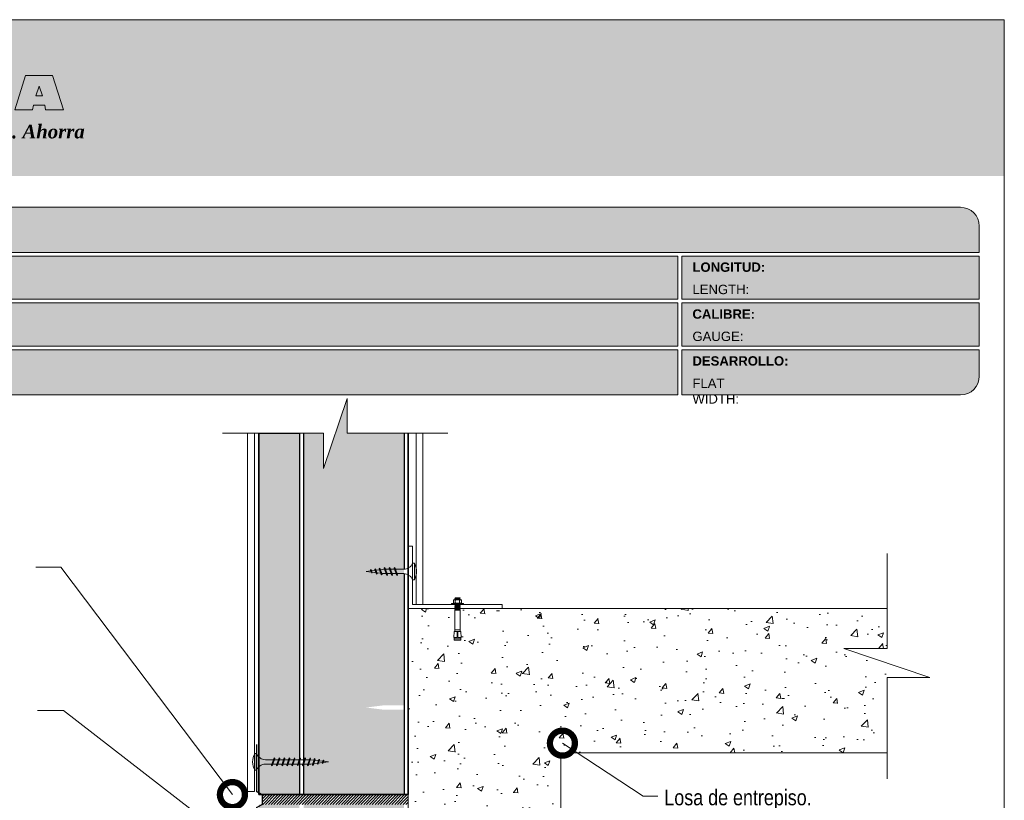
# Model space of a CAD drawing. Header units: millimetres. Extents: x 795.2 to 825.2, y 80.9 to 116.7.
# Tile 3 of 3: x 805.1 to 820.8, y 100.3 to 112.8. Entities that reach past the tile are written whole.
import ezdxf

# ---------------------------------------------------------------- set-up
doc = ezdxf.new("R2010")
doc.units = ezdxf.units.MM
doc.header["$LTSCALE"] = 0.025
doc.linetypes.add('DASHED2', pattern=[9.524999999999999, 6.35, -3.175])
doc.layers.get('0').update_dxf_attribs({"lineweight": 5})
for name, color, linetype, lineweight in [('00-ACERO', 4, 'Continuous', 15), ('ESTRUCTURA', 251, 'Continuous', 9), ('hatch', 252, 'Continuous', 0), ('LAMINA ACCESORIOS', 1, 'Continuous', 20), ('LAMINA PANEL', 151, 'Continuous', 25), ('PIJAS', 3, 'Continuous', 0), ('Recubrimientos', 254, 'Continuous', 15), ('STEELFOAM', 170, 'Continuous', 35), ('TEXTO', 7, 'DASHED2', 0), ('TEXTO CUADRO DATOS', 251, 'Continuous', 0)]:
    doc.layers.add(name, color=color, linetype=linetype, lineweight=lineweight)
doc.styles.add('Erika', font='techl___.ttf', dxfattribs={"height": 0.25})
doc.styles.get("Standard").update_dxf_attribs({"font": 'romand.shx'})
doc.dimstyles.new('Erika', dxfattribs={"dimtxt": 0.25, "dimasz": 0.8, "dimexe": 0.5, "dimexo": 0.5, "dimgap": 0, "dimtad": 0, "dimlfac": 0.1, "dimzin": 1, "dimdsep": 46, "dimtxsty": 'Erika', "dimblk": 'DOTSMALL', "dimcen": 2.5, "dimse1": 1, "dimse2": 1, "dimclrd": 252, "dimclre": 252, "dimclrt": 256, "dimadec": 0, "dimazin": 0, "dimtfac": 1, "dimtmove": 0, "dimatfit": 3, "dimldrblk": 'DOTSMALL', "dimfxl": 0, "dimlwd": 0, "dimlwe": 0, "dimarcsym": 0})
pattern_1 = [(0, (278.2100050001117, -158.0047262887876), (0.161925, 0.09348744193), [0.10795, -0.2159]), (120, (278.2100050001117, -158.0047262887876), (-0.1619249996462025, 0.09348744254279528), [0.1079499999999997, -0.2158999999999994]), (59.99999999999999, (278.2100050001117, -158.0047262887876), (3.537975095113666e-10, 0.1869748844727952), [-0.2159, 0.10795])]

# ---------------------------------------------------------------- blocks, each defined once
blk = doc.blocks.new('Phillips 8 x 34')
at = {"layer": 'PIJAS'}
for p, q in [((-0.03111873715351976, -0.1322546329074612), (-0.03111873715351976, 0.1322546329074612)), ((-0.03111873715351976, 0.1322546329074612), (0, 0.1322546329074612)), ((0, -0.1322546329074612), (0, 0.1322546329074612)), ((0.1400343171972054, 0.0350085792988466), (0.2681992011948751, 0.0350085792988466)), ((0.2391474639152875, -0.05243507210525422), (0.2744091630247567, 0.05243504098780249)), ((0.248949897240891, -0.062237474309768), (0.2800685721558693, 0.06223744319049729)), ((0.2546092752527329, -0.05243507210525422), (0.2898709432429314, 0.05243504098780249)), ((0.2800686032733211, 0.06223744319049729), (0.2744091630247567, 0.05243500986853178)), ((0.2800685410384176, 0.06223744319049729), (0.2898709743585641, 0.05243500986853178)), ((0.2841510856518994, 0.0350085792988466), (0.3495186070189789, 0.0350085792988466)), ((0.3204122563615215, -0.05243510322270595), (0.3556739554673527, 0.05243504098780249)), ((0.330214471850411, -0.06223744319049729), (0.361333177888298, 0.062237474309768)), ((0.3358738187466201, -0.05243500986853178), (0.3711354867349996, 0.05243513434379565)), ((0.3613333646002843, 0.06223744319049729), (0.355673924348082, 0.05243500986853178)), ((0.3613333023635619, 0.06223744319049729), (0.3711357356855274, 0.05243500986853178)), ((0.3651121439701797, 0.0350085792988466), (0.4304289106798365, 0.0350085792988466)), ((0.4013204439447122, -0.05243500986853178), (0.4365821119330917, 0.05243510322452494)), ((0.4111226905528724, -0.06223738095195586), (0.4422413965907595, 0.06223756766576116)), ((0.4167824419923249, -0.05243507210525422), (0.4520441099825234, 0.05243504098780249)), ((0.4422418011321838, 0.06223744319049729), (0.4365823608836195, 0.05243500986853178)), ((0.4422417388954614, 0.06223744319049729), (0.4520441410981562, 0.05243500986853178)), ((0.4461845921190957, 0.03500851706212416), (0.4590088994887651, 0.03500851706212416)), ((0.5101103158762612, 0.02862083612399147), (0.4590088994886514, 0.03500851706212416)), ((0.4853157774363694, -0.04584511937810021), (0.5146938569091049, 0.04152683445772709)), ((0.4951180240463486, -0.05564752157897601), (0.520353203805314, 0.05132942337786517)), ((0.5007773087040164, -0.04584505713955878), (0.5301554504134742, 0.04152711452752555)), ((0.5125021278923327, 0.03500851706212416), (0.5189761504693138, 0.03500851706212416)), ((0.520353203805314, 0.05132957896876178), (0.5146937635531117, 0.04152717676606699)), ((0.5203534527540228, 0.05132933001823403), (0.5301558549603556, 0.04152689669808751)), ((0.580303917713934, 0.0198466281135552), (0.5248955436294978, 0.02677269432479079)), ((0.5634841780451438, -0.03121016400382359), (0.5840657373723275, 0.03000048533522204)), ((0.5732866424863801, -0.04101265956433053), (0.5897253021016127, 0.03980288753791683)), ((0.5789461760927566, -0.03121025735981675), (0.5995277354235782, 0.03000048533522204)), ((0.5897254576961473, 0.03980298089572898), (0.5840660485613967, 0.03000054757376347)), ((0.5897251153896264, 0.03980273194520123), (0.5995275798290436, 0.03000023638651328)), ((0.6507580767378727, 0.01103986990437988), (0.5951456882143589, 0.01799142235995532)), ((0.641653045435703, -0.01657530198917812), (0.6538483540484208, 0.01969414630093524)), ((0.6514554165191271, -0.02637773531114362), (0.6595077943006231, 0.02949664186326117)), ((0.6595078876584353, 0.02949670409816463), (0.6538484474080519, 0.01969427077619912)), ((0.657114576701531, -0.01657523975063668), (0.6693099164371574, 0.01969439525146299)), ((0.6595074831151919, 0.02949654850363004), (0.6693099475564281, 0.01969408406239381)), ((0.7390774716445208, -1.555936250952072e-07), (0.6655319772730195, 0.00919312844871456)), ((-0.03111873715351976, -0.1322546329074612), (0, -0.1322546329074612)), ((0.1400343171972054, -0.03500854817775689), (0.2447228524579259, -0.03500854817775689)), ((0.2489498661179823, -0.062237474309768), (0.2391474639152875, -0.05243507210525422)), ((0.2489498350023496, -0.062237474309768), (0.2546092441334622, -0.05243507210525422)), ((0.2604687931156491, -0.03500854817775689), (0.3260423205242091, -0.03500854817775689)), ((0.3302146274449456, -0.062237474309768), (0.3204122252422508, -0.05243507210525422)), ((0.3302146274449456, -0.062237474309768), (0.3358740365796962, -0.05243507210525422)), ((0.341704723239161, -0.03500854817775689), (0.4071799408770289, -0.03500854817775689)), ((0.4111230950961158, -0.062237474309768), (0.4013206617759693, -0.05243507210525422)), ((0.4111230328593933, -0.062237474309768), (0.4167824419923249, -0.05243504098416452)), ((0.4226419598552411, -0.03500854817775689), (0.4590111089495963, -0.03500854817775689)), ((0.4590093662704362, -0.0350087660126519), (0.4900536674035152, -0.03112822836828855)), ((0.4951183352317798, -0.05564752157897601), (0.4853158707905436, -0.04584505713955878)), ((0.4951182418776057, -0.05564752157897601), (0.5007776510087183, -0.04584511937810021)), ((0.5061336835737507, -0.0291182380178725), (0.5663521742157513, -0.02159092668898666)), ((0.5732867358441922, -0.04101272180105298), (0.5634842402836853, -0.03121025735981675)), ((0.573286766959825, -0.0410125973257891), (0.5789462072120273, -0.03121022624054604)), ((0.5826955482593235, -0.01954798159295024), (0.6428726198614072, -0.01202586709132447)), ((0.6514553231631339, -0.02637767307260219), (0.6416528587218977, -0.01657520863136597)), ((0.6514553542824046, -0.02637764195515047), (0.657114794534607, -0.01657523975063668)), ((0.6589657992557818, -0.0100141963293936), (0.7390774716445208, -1.555936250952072e-07))]:
    blk.add_line(p, q, dxfattribs=at)
at = {"layer": 'PIJAS', "linetype": 'ByBlock', "lineweight": 0}
blk.add_arc((0.2076005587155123, 0), 0.272906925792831, 151.0127863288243, 208.9872136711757, dxfattribs=at)
at = {"layer": 'PIJAS'}
for centre, start, end in [((0.1425436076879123, 0.1880696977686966), 201.3836139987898, 269.0608419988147), ((0.1425436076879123, -0.1880696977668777), 90.93910300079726, 158.6163309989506)]:
    blk.add_arc(centre, 0.1530816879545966, start, end, dxfattribs=at)
blk = doc.blocks.new('_DotSmall')
at = {"color": 0, "linetype": 'ByBlock', "const_width": 0.5}
blk.add_lwpolyline([(-0.0625, 0, 1), (0.0625, 0, 1)], format="xyb", close=True, dxfattribs=at)
blk = doc.blocks.new('LOGO 1')
blk.add_hatch(color=7).paths.add_polyline_path([(362.633524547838, 273.3012676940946), (362.633524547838, 270.8012676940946), (384.2235245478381, 270.8012676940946), (384.2235245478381, 273.3012676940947)])
h = blk.add_hatch(color=7)
h.paths.add_polyline_path([(366.9358659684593, 272.4104305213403), (366.6709453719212, 272.4104305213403), (366.6709453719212, 272.1991139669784), (366.5221127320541, 272.4104305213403), (366.2395855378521, 272.4104305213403), (366.2395855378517, 271.8609844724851), (366.5045061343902, 271.8609844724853), (366.5045061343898, 272.1071001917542), (366.6947223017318, 271.8609844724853), (366.9358659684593, 271.8609844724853)])
h.paths.add_polyline_path([(367.4970415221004, 272.4140725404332, 0.09403921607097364), (367.2339520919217, 272.4140725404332, 0.3497782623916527), (367.0006865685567, 272.2074327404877, 0.09737279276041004), (367.0006865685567, 272.0639822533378, 0.3497782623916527), (367.2339520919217, 271.8573424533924, 0.09403921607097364), (367.4970415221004, 271.8573424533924, 0.3497782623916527), (367.7303070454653, 272.0639822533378, 0.09737279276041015), (367.7303070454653, 272.2074327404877, 0.3497782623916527)])
h.paths.add_polyline_path([(367.2999959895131, 272.2148320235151, -0.3799377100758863), (367.4309976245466, 272.2148320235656, -0.158874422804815), (367.4503779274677, 272.1817168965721, -0.1263576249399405), (367.44577155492, 272.0572845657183, -0.2142742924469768), (367.4126854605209, 272.0188340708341, -0.2226123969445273), (367.318308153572, 272.0188340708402, -0.2142742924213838), (367.2852220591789, 272.0572845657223, -0.1263576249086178), (367.2806156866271, 272.1817168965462, -0.1588744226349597)], flags=16)
h.paths.add_polyline_path([(368.0775589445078, 272.2601931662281), (368.1276424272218, 272.2601931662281, -0.05869489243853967), (368.3904870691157, 272.2278050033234), (368.3904870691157, 272.3881713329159, 0.06395994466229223), (368.1046346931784, 272.4264429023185, 0.04691611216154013), (367.9730899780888, 272.4140725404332, 0.2229690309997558), (367.7857619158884, 272.3139728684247, 0.1654172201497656), (367.7667124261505, 272.182419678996, 0.1952229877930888), (367.8161538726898, 272.1004656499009, 0.07724634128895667), (367.887655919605, 272.0635888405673, 0.08066867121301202), (367.9607834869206, 272.0517133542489), (368.0895714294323, 272.0517133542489, -1), (368.0895714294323, 272.0112218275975), (368.0394879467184, 272.0112218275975, -0.05869489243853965), (367.7766433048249, 272.0436099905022), (367.7766433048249, 271.8832436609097, 0.0639599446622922), (368.0624956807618, 271.8449720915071, 0.04691611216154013), (368.1940403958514, 271.8573424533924, 0.2229690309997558), (368.3813684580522, 271.9574421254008, 0.2091142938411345), (368.391184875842, 272.1225548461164, 0.1301021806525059), (368.3636451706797, 272.1610969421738, 0.09267767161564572), (368.2794744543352, 272.2078261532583, 0.08066867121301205), (368.2063468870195, 272.2197016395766), (368.0775589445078, 272.2197016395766, -1)])
h.paths.add_polyline_path([(369.0017330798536, 272.4104305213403), (368.5686355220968, 272.4104305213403), (368.3963913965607, 271.8609844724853), (368.6811398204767, 271.8609844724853), (368.6958038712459, 271.934277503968), (368.8745647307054, 271.934277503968), (368.8892287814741, 271.8609844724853), (369.1739772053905, 271.8609844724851)])
h.paths.add_polyline_path([(368.7851843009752, 272.2366800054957), (368.8385000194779, 272.0814774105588), (368.7318685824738, 272.0814774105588)], flags=16)
at = {"color": 7}
for points in [[(368.8745647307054, 271.934277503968), (368.8892287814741, 271.8609844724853), (369.1739772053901, 271.8609844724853), (369.0017330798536, 272.4104305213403), (368.5686355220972, 272.4104305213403), (368.3963913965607, 271.8609844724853), (368.6811398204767, 271.8609844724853), (368.6958038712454, 271.934277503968)], [(368.8385000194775, 272.0814774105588), (368.7851843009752, 272.2366800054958), (368.7318685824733, 272.0814774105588)]]:
    blk.add_lwpolyline(points, close=True, dxfattribs=at)
at = {"color": 254, "insert": (366.4315877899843, 271.623287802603), "char_height": 0.22, "width": 5.448476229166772, "attachment_point": 1}
blk.add_mtext('{\\fBookman Old Style|b1|i1|c0|p18;\\C255;Aisla. Protege. Ahorra}', dxfattribs=at)
blk = doc.blocks.new('PI-ANCL')
at = {"layer": 'PIJAS', "color": 152}
for p, q in [((0.00168298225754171, 0.03058682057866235), (0.00168298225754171, 0.03267531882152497)), ((0.002282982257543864, 0.03352828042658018), (0.009640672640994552, 0.03352828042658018)), ((0.002282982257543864, 0.03327531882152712), (0.003108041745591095, 0.03327531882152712)), ((0.003159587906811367, 0.03482408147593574), (0.003449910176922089, 0.03512607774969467)), ((0.003449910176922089, 0.03454582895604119), (0.003159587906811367, 0.03482408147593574)), ((0.003159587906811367, 0.03424383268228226), (0.003449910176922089, 0.03454582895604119)), ((0.003449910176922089, 0.03396558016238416), (0.003159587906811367, 0.03424383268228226)), ((0.003159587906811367, 0.03366358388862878), (0.003449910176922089, 0.03396558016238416)), ((0.003300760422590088, 0.03352828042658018), (0.003159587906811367, 0.03366358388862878)), ((0.003449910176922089, 0.03554760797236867), (0.008473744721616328, 0.03554760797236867)), ((0.003449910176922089, 0.03512607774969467), (0.003449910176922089, 0.03554760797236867)), ((0.003449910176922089, 0.03512607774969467), (0.008473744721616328, 0.0354051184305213)), ((0.003449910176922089, 0.03454582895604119), (0.008473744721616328, 0.03482486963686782)), ((0.003449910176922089, 0.03396558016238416), (0.008473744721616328, 0.03424462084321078)), ((0.003708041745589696, 0.03058682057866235), (0.003708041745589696, 0.03267531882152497)), ((0.004308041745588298, 0.03327531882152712), (0.007615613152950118, 0.03327531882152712)), ((0.006023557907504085, 0.03352828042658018), (0.008473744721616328, 0.0336643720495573)), ((0.00821561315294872, 0.03058682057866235), (0.00821561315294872, 0.03267531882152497)), ((0.008473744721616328, 0.0354051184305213), (0.008473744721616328, 0.03554760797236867)), ((0.008473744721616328, 0.0354051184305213), (0.008764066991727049, 0.0351268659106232)), ((0.008764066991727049, 0.0351268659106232), (0.008473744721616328, 0.03482486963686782)), ((0.008473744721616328, 0.03482486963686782), (0.008764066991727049, 0.03454661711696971)), ((0.008764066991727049, 0.03454661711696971), (0.008473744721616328, 0.03424462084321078)), ((0.008473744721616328, 0.03424462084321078), (0.008764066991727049, 0.03396636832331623)), ((0.008764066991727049, 0.03396636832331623), (0.008473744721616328, 0.0336643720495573)), ((0.008473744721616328, 0.0336643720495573), (0.008615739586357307, 0.03352828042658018)), ((0.008815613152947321, 0.03327531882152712), (0.009640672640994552, 0.03327531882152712)), ((0.01024067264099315, 0.03058682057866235), (0.01024067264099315, 0.03267531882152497)), ((-0.0001479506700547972, 0.02959035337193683), (0.01207160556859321, 0.02959035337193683)), ((-0.0001479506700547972, 0.02869344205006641), (-0.0001479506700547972, 0.02959035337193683)), ((-0.0001479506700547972, 0.02869344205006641), (0.01207160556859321, 0.02869344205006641)), ((0.002282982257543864, 0.0299868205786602), (0.003108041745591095, 0.0299868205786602)), ((0.002282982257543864, 0.02973385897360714), (0.009640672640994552, 0.02973385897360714)), ((0.003159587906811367, 0.0296018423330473), (0.003286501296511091, 0.02973385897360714)), ((0.003171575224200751, 0.02959035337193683), (0.003159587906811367, 0.0296018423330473)), ((0.003159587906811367, 0.02844134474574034), (0.003401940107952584, 0.02869344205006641)), ((0.003449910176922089, 0.02816309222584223), (0.003159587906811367, 0.02844134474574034)), ((0.003159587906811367, 0.0278610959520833), (0.003449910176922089, 0.02816309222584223)), ((0.003449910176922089, 0.02758284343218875), (0.003159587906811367, 0.0278610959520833)), ((0.003159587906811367, 0.02728084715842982), (0.003449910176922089, 0.02758284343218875)), ((0.003449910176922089, 0.02700259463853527), (0.003159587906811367, 0.02728084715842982)), ((0.003159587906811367, 0.02670059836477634), (0.003449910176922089, 0.02700259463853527)), ((0.003449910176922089, 0.02642234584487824), (0.003159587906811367, 0.02670059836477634)), ((0.003159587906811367, 0.02612034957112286), (0.003449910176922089, 0.02642234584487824)), ((0.003449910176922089, 0.02584209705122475), (0.003159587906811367, 0.02612034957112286)), ((0.003159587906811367, 0.02554010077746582), (0.003449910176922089, 0.02584209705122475)), ((0.003449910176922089, 0.02526184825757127), (0.003159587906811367, 0.02554010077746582)), ((0.003159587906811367, 0.02495985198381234), (0.003449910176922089, 0.02526184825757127)), ((0.003449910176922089, 0.02468159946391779), (0.003159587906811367, 0.02495985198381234)), ((0.003159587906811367, 0.02437960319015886), (0.003449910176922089, 0.02468159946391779)), ((0.003449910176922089, 0.02410135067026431), (0.003159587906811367, 0.02437960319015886)), ((0.003159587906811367, 0.02379935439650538), (0.003449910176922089, 0.02410135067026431)), ((0.003449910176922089, 0.02352110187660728), (0.003159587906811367, 0.02379935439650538)), ((0.003449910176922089, 0.02304141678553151), (0.003159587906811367, 0.02276316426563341)), ((0.003159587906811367, 0.02276316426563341), (0.008764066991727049, 0.02276316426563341)), ((0.003159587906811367, 0.0004031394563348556), (0.003159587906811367, 0.02276316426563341)), ((0.003449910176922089, 0.02816309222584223), (0.008473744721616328, 0.02844213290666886)), ((0.003449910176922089, 0.02758284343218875), (0.008473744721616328, 0.02786188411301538)), ((0.003449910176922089, 0.02700259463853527), (0.008473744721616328, 0.0272816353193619)), ((0.003449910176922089, 0.02642234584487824), (0.008473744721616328, 0.02670138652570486)), ((0.003449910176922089, 0.02584209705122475), (0.008473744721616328, 0.02612113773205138)), ((0.003449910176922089, 0.02526184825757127), (0.008473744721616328, 0.0255408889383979)), ((0.003449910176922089, 0.02468159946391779), (0.008473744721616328, 0.02496064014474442)), ((0.003449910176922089, 0.02468159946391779), (0.008473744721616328, 0.02496064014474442)), ((0.003449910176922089, 0.02410135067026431), (0.008473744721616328, 0.02438039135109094)), ((0.003449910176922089, 0.02410135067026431), (0.008473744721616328, 0.02438039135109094)), ((0.003449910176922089, 0.02352110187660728), (0.008473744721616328, 0.0238001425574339)), ((0.003449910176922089, 0.02352110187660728), (0.003449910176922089, 0.02304141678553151)), ((0.003449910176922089, 0.02304141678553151), (0.008473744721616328, 0.02304141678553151)), ((0.004308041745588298, 0.0299868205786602), (0.007615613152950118, 0.0299868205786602)), ((0.008252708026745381, 0.02959035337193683), (0.008473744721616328, 0.02960263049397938)), ((0.008599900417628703, 0.02973385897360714), (0.008473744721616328, 0.02960263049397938)), ((0.008473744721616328, 0.02960263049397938), (0.00848655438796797, 0.02959035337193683)), ((0.008715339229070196, 0.02869344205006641), (0.008473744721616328, 0.02844213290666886)), ((0.008473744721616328, 0.02844213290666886), (0.008764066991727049, 0.02816388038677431)), ((0.008764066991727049, 0.02816388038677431), (0.008473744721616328, 0.02786188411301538)), ((0.008473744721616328, 0.02786188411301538), (0.008764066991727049, 0.02758363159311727)), ((0.008764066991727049, 0.02758363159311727), (0.008473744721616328, 0.0272816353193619)), ((0.008473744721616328, 0.0272816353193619), (0.008764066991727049, 0.02700338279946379)), ((0.008764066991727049, 0.02700338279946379), (0.008473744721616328, 0.02670138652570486)), ((0.008473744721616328, 0.02670138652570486), (0.008764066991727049, 0.02642313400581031)), ((0.008764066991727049, 0.02642313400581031), (0.008473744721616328, 0.02612113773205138)), ((0.008473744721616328, 0.02612113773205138), (0.008764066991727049, 0.02584288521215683)), ((0.008764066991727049, 0.02584288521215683), (0.008473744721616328, 0.0255408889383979)), ((0.008473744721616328, 0.0255408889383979), (0.008764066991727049, 0.02526263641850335)), ((0.008764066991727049, 0.02526263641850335), (0.008473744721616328, 0.02496064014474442)), ((0.008473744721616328, 0.02496064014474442), (0.008764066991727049, 0.02468238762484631)), ((0.008764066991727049, 0.02468238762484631), (0.008473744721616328, 0.02438039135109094)), ((0.008473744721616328, 0.02438039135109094), (0.008764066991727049, 0.02410213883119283)), ((0.008764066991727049, 0.02410213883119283), (0.008473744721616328, 0.0238001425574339)), ((0.008473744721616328, 0.0238001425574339), (0.008473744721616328, 0.02304141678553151)), ((0.008473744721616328, 0.02304141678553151), (0.008764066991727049, 0.02276316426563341)), ((0.008764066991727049, 0.0004031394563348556), (0.008764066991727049, 0.02276316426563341)), ((0.008815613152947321, 0.0299868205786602), (0.009640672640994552, 0.0299868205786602)), ((0.01207160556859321, 0.02869344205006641), (0.01207160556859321, 0.02959035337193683)), ((0.002160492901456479, -0.005875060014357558), (0.002596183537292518, 0.0004031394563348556)), ((0.002596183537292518, 0.0004031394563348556), (0.009327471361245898, 0.0004031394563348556)), ((0.003159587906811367, 0.002361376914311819), (0.008764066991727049, 0.002361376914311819)), ((0.00555571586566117, 2.104361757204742e-05), (0.006367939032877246, 2.104361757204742e-05)), ((0.00555571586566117, 2.104361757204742e-05), (0.00555571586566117, -0.005875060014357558)), ((0.006367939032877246, 2.104361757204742e-05), (0.006367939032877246, -0.005875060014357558)), ((0.009763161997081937, -0.005875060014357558), (0.009327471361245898, 0.0004031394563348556)), ((0.00555571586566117, -0.005875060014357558), (0.002160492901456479, -0.005875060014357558)), ((0.002451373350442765, -0.007143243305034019), (0.002633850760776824, -0.005875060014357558)), ((0.002451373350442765, -0.007143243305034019), (0.009472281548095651, -0.007143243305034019)), ((0.002451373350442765, -0.008411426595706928), (0.002633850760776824, -0.007143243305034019)), ((0.002451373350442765, -0.008411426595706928), (0.009472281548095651, -0.008411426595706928)), ((0.006367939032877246, -0.005875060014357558), (0.009763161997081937, -0.005875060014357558)), ((0.009472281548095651, -0.007143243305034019), (0.00928980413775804, -0.005875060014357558)), ((0.009472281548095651, -0.008411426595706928), (0.00928980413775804, -0.007143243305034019))]:
    blk.add_line(p, q, dxfattribs=at)
for centre, start, end in [((0.002282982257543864, 0.03292828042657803), 90.00000000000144, 180), ((0.002282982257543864, 0.03267531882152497), 90, 180.0000000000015), ((0.003108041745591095, 0.03267531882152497), 0, 90.00000000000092), ((0.004308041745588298, 0.03267531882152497), 90, 179.9999999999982), ((0.007615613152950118, 0.03267531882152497), 1.831999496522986e-12, 90), ((0.008815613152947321, 0.03267531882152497), 90, 180.0000000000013), ((0.009640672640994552, 0.03292828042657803), 0, 90.00000000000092), ((0.009640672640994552, 0.03267531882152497), 0, 90), ((0.002282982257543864, 0.03058682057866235), 180.0000000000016, 269.9999999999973), ((0.002282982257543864, 0.0303338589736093), 180, 270.0000000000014), ((0.003108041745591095, 0.03058682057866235), 269.9999999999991, 359.9999999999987), ((0.004308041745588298, 0.03058682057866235), 179.9999999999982, 269.9999999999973), ((0.007615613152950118, 0.03058682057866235), 269.9999999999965, 0), ((0.008815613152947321, 0.03058682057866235), 180.0000000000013, 269.9999999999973), ((0.009640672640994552, 0.03058682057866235), 269.9999999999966, 0), ((0.009640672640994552, 0.0303338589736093), 270.0000000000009, 0)]:
    blk.add_arc(centre, 0.0006000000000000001, start, end, dxfattribs=at)
blk = doc.blocks.new('phillips 1pul.')
at = {"layer": 'PIJAS'}
for p, q in [((-0.03111873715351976, -0.1322546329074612), (-0.03111873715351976, 0.1322546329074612)), ((-0.03111873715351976, 0.1322546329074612), (0, 0.1322546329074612)), ((0, -0.1322546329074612), (0, 0.1322546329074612)), ((0.1400343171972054, 0.0350085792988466), (0.2681992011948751, 0.0350085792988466)), ((0.2391474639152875, -0.05243507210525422), (0.2744091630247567, 0.05243504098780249)), ((0.248949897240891, -0.062237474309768), (0.2800685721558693, 0.06223744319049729)), ((0.2546092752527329, -0.05243507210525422), (0.2898709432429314, 0.05243504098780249)), ((0.2800686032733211, 0.06223744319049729), (0.2744091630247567, 0.05243500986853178)), ((0.2800685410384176, 0.06223744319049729), (0.2898709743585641, 0.05243500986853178)), ((0.2838605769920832, 0.0350085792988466), (0.3491773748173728, 0.0350085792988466)), ((0.3200561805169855, -0.05243507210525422), (0.355317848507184, 0.05243500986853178)), ((0.3298585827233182, -0.062237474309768), (0.3609772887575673, 0.06223744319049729)), ((0.3355179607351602, -0.05243507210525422), (0.3707796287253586, 0.05243504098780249)), ((0.3609772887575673, 0.062237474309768), (0.355317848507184, 0.05243504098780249)), ((0.3609772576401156, 0.06223744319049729), (0.3707796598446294, 0.05243500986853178)), ((0.3646338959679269, 0.0350085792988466), (0.4302071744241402, 0.0350085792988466)), ((0.4009648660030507, -0.05243510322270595), (0.4362265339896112, 0.05243504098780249)), ((0.4107672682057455, -0.062237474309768), (0.4418859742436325, 0.062237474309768)), ((0.4164266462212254, -0.05243507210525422), (0.4516883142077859, 0.05243504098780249)), ((0.4418859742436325, 0.06223744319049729), (0.4362265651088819, 0.05243504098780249)), ((0.4418859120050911, 0.06223744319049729), (0.4516883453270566, 0.05243500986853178)), ((0.4456120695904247, 0.0350085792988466), (0.5109795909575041, 0.0350085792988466)), ((0.4818732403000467, -0.05243510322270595), (0.517134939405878, 0.05243504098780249)), ((0.4916754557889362, -0.06223744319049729), (0.5227941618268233, 0.062237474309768)), ((0.4973348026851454, -0.05243500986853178), (0.5325964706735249, 0.05243513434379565)), ((0.5227943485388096, 0.06223744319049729), (0.5171349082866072, 0.05243500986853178)), ((0.5227942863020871, 0.06223744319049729), (0.5325967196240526, 0.05243500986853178)), ((0.5265731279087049, 0.0350085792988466), (0.5918898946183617, 0.0350085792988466)), ((0.5627814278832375, -0.05243500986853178), (0.598043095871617, 0.05243510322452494)), ((0.5725836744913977, -0.06223738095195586), (0.6037023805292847, 0.06223756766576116)), ((0.5782434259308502, -0.05243507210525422), (0.6135050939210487, 0.05243504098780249)), ((0.6037027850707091, 0.06223744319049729), (0.5980433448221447, 0.05243500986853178)), ((0.6037027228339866, 0.06223744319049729), (0.6135051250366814, 0.05243500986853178)), ((0.6076455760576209, 0.03500851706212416), (0.680437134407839, 0.03500851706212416)), ((0.6510349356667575, -0.05243516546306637), (0.6862966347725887, 0.05243497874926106)), ((0.660837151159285, -0.06223750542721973), (0.691955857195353, 0.06223741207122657)), ((0.6664964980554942, -0.05243507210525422), (0.7017581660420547, 0.05243507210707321)), ((0.6919560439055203, 0.06223738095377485), (0.686296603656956, 0.05243494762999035)), ((0.6919559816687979, 0.06223738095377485), (0.7017584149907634, 0.05243494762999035)), ((0.6959113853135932, 0.03500851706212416), (0.7612789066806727, 0.03500851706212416)), ((0.7321725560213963, -0.05243516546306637), (0.7674342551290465, 0.05243497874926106)), ((0.7419747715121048, -0.06223750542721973), (0.7730934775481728, 0.06223741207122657)), ((0.747634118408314, -0.05243507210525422), (0.7828957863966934, 0.05243507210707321)), ((0.7730936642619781, 0.06223738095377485), (0.7674342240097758, 0.05243494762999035)), ((0.7730936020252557, 0.06223738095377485), (0.7828960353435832, 0.05243494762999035)), ((0.7768724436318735, 0.03500851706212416), (0.8421892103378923, 0.03500851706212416)), ((0.813080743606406, -0.05243507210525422), (0.8483424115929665, 0.05243504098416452)), ((0.8228829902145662, -0.06223744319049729), (0.8540016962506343, 0.06223750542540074)), ((0.8285427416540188, -0.05243513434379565), (0.8638044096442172, 0.05243497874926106)), ((0.8540021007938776, 0.06223738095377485), (0.8483426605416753, 0.05243494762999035)), ((0.8540020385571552, 0.06223738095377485), (0.86380444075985, 0.05243494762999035)), ((0.8580152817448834, 0.03500851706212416), (0.8667498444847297, 0.03500851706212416)), ((0.9178512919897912, 0.02862099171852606), (0.8667498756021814, 0.03500867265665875)), ((0.8930567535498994, -0.04584496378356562), (0.9224348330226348, 0.04152699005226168)), ((0.9028590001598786, -0.05564736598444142), (0.928094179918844, 0.05132957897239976)), ((0.9085182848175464, -0.04584490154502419), (0.9378964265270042, 0.04152727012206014)), ((0.928094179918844, 0.05132973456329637), (0.9224347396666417, 0.04152733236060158)), ((0.9280944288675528, 0.05132948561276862), (0.9378968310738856, 0.0415270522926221)), ((0.988044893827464, 0.01984678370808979), (0.9326365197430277, 0.02677284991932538)), ((0.9712251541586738, -0.031210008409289), (0.9918067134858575, 0.03000064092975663)), ((0.9810276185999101, -0.04101250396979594), (0.9974662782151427, 0.03980304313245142)), ((0.9866871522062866, -0.03121010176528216), (1.007268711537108, 0.03000064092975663)), ((0.9974664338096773, 0.03980313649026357), (0.9918070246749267, 0.03000070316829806)), ((0.9974660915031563, 0.03980288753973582), (1.007268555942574, 0.03000039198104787)), ((1.058499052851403, 0.01104002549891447), (1.002886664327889, 0.01799157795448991)), ((1.049394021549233, -0.01657514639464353), (1.061589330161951, 0.01969430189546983)), ((1.059196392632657, -0.02637757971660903), (1.067248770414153, 0.02949679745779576)), ((1.067248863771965, 0.02949685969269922), (1.061589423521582, 0.01969442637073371)), ((1.064855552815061, -0.01657508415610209), (1.077050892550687, 0.01969455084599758)), ((1.066706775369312, -0.01001404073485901), (1.146818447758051, 9.094947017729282e-13)), ((1.067248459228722, 0.02949670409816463), (1.077050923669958, 0.0196942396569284)), ((1.146818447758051, 9.094947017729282e-13), (1.073272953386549, 0.00919328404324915)), ((-0.03111873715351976, -0.1322546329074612), (0, -0.1322546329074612)), ((0.1400343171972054, -0.03500854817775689), (0.2447228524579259, -0.03500854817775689)), ((0.2489498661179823, -0.062237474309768), (0.2391474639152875, -0.05243507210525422)), ((0.2489498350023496, -0.062237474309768), (0.2546092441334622, -0.05243507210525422)), ((0.2601783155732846, -0.03500854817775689), (0.3254951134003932, -0.03500854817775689)), ((0.3298585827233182, -0.062237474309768), (0.3200561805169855, -0.05243507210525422)), ((0.3298585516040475, -0.062237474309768), (0.3355179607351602, -0.05243507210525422)), ((0.3411575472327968, -0.03500854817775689), (0.4065248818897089, -0.03500854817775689)), ((0.4107672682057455, -0.062237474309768), (0.4009648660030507, -0.05243507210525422)), ((0.4107672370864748, -0.062237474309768), (0.4164266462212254, -0.05243507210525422)), ((0.4219297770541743, -0.03500854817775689), (0.4875033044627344, -0.03500854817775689)), ((0.4916756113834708, -0.062237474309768), (0.481873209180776, -0.05243507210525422)), ((0.4916756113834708, -0.062237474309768), (0.4973350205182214, -0.05243507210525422)), ((0.5031657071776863, -0.03500854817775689), (0.5686409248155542, -0.03500854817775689)), ((0.572584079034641, -0.062237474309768), (0.5627816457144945, -0.05243507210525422)), ((0.5725840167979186, -0.062237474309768), (0.5782434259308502, -0.05243504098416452)), ((0.5840546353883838, -0.03515221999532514), (0.6568860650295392, -0.03503359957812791)), ((0.6608373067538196, -0.06223753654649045), (0.6510349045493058, -0.05243513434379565)), ((0.6608373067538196, -0.06223753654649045), (0.6664967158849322, -0.05243513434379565)), ((0.6722290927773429, -0.03500861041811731), (0.7378026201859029, -0.03500861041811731)), ((0.7419749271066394, -0.06223753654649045), (0.7321725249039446, -0.05243513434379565)), ((0.7419749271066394, -0.06223753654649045), (0.747634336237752, -0.05243513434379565)), ((0.7534650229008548, -0.03500861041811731), (0.8189402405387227, -0.03500861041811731)), ((0.8228833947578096, -0.06223753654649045), (0.8130809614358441, -0.05243513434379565)), ((0.8228833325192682, -0.06223753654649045), (0.8285427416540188, -0.05243510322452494)), ((0.8344022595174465, -0.03500861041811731), (0.8667503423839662, -0.03500861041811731)), ((0.8667503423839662, -0.03500861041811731), (0.8977946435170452, -0.03112807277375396)), ((0.9028593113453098, -0.05564736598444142), (0.8930568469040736, -0.04584490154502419)), ((0.9028592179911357, -0.05564736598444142), (0.9085186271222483, -0.04584496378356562)), ((0.9138746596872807, -0.02911808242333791), (0.9740931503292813, -0.02159077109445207)), ((0.9810277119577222, -0.04101256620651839), (0.9712252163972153, -0.03121010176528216)), ((0.9810277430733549, -0.04101244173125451), (0.9866871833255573, -0.03121007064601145)), ((0.9904365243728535, -0.01954782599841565), (1.050613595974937, -0.01202571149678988)), ((1.059196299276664, -0.0263775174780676), (1.049393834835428, -0.01657505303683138)), ((1.059196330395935, -0.02637748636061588), (1.064855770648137, -0.01657508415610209))]:
    blk.add_line(p, q, dxfattribs=at)
at = {"layer": 'PIJAS', "linetype": 'ByBlock', "lineweight": 0}
blk.add_arc((0.2076005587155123, 0), 0.272906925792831, 151.0127863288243, 208.9872136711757, dxfattribs=at)
at = {"layer": 'PIJAS'}
for centre, start, end in [((0.1425436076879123, 0.1880696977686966), 201.3836139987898, 269.0608419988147), ((0.1425436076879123, -0.1880696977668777), 90.93910300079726, 158.6163309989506)]:
    blk.add_arc(centre, 0.1530816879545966, start, end, dxfattribs=at)

msp = doc.modelspace()

# ---------------------------------------------------------------- hatches: boundary and pattern name
msp.add_hatch(color=253).paths.add_polyline_path([(820.4086789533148, 109.4667079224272, 0.4142135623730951), (820.1086789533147, 109.7667079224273), (799.9186789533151, 109.7667079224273, 0.4142135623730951), (799.6186789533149, 109.4667079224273), (799.6186789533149, 109.0467079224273), (820.4086789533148, 109.0467079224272)])
h = msp.add_hatch(color=253)
h.paths.add_polyline_path([(815.5870796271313, 108.9866873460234), (799.6175881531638, 108.9866873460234), (799.6175881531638, 108.2966873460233), (815.5870796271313, 108.2966873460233)])
h.paths.add_polyline_path([(815.5870796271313, 108.2366873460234), (799.6175881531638, 108.2366873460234), (799.6175881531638, 107.5466873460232), (815.5870796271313, 107.5466873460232)])
h.paths.add_polyline_path([(815.5870796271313, 107.4866873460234), (799.6175881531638, 107.4866873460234), (799.6175881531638, 107.0666873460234, 0.4142135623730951), (799.9175881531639, 106.7666873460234), (815.5870796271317, 106.7666873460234)])
h.paths.add_polyline_path([(820.4075881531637, 107.4866873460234), (815.6470796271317, 107.4866873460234), (815.6470796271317, 106.7666873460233), (820.1075881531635, 106.7666873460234, 0.4142135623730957), (820.4075881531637, 107.0666873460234)])
h.paths.add_polyline_path([(820.4075881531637, 108.2366873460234), (815.6470796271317, 108.2366873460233), (815.6470796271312, 107.5466873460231), (820.4075881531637, 107.5466873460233)])
h.paths.add_polyline_path([(820.4075881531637, 108.9866873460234), (815.6470796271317, 108.9866873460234), (815.6470796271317, 108.2966873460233), (820.4075881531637, 108.2966873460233)])
at = {"layer": '00-ACERO', "linetype": 'ByBlock', "lineweight": 0, "ltscale": 2}
h = msp.add_hatch(dxfattribs=at)
h.set_pattern_fill('ANSI31', color=256, scale=0.01)
h.set_pattern_definition([(45, (25.95991695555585, -1.4210854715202e-14), (-0.02245064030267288, 0.02245064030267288), [])])
h.paths.add_polyline_path([(811.2751255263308, 100.3748990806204), (808.939508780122, 100.374899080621), (808.939508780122, 100.2186080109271), (809.5331136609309, 100.2186080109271), (811.2751255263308, 100.2186080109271)])
at = {"layer": 'hatch', "linetype": 'ByBlock', "lineweight": 0}
h = msp.add_hatch(dxfattribs=at)
h.set_pattern_fill('HONEY', color=256, scale=0.034)
h.set_pattern_definition(pattern_1)
edge = h.paths.add_edge_path()
edge.add_arc((811.1992043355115, 101.5803525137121), 0.1530816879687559, 86.51746872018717, 89.06084199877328)
edge.add_line((811.2017134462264, 101.7334136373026), (810.8827390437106, 101.7334136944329))
edge.add_line((810.8827390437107, 101.7334136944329), (810.6026704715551, 101.7684223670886))
edge.add_line((810.602670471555, 101.7684223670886), (810.88273683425, 101.8034307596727))
edge.add_line((810.88273683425, 101.8034307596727), (811.2017136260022, 101.8034307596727))
edge.add_arc((811.201713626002, 101.9528784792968), 0.1494477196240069, 270.0000000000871, 272.6038922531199)
edge.add_line((811.2085031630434, 101.8035850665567), (811.2085031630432, 106.1562277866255))
edge.add_line((811.2085031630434, 106.1562277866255), (810.2970026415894, 106.1562277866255))
edge.add_line((810.2970026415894, 106.1562277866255), (810.2970026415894, 106.7107674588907))
edge.add_line((810.2970026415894, 106.7107674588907), (809.9180153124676, 105.5890631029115))
edge.add_line((809.9180153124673, 105.5890631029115), (809.9180153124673, 106.1562277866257))
edge.add_line((809.9180153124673, 106.1562277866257), (809.5997360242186, 106.1562277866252))
edge.add_line((809.5997360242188, 106.1562277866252), (809.5997360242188, 100.374899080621))
edge.add_line((809.5997360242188, 100.374899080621), (811.2085031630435, 100.374899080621))
edge.add_line((811.2085031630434, 100.374899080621), (811.2085031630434, 101.7331515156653))
edge = h.paths.add_edge_path()
edge.add_arc((811.1992043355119, 96.33075142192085), 0.1530816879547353, 86.51746872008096, 89.0608419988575)
edge.add_line((811.2017134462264, 96.48381254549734), (810.8827390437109, 96.48381260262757))
edge.add_line((810.8827390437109, 96.48381260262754), (810.6026704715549, 96.5188212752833))
edge.add_line((810.6026704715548, 96.51882127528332), (810.8827368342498, 96.55382966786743))
edge.add_line((810.88273683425, 96.55382966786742), (811.2017136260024, 96.55382966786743))
edge.add_arc((811.2017136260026, 96.7032773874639), 0.1494477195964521, 269.9999999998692, 272.6038922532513)
edge.add_line((811.2085031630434, 96.55398397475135), (811.2085031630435, 100.2186080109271))
edge.add_line((811.2085031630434, 100.2186080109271), (809.5997360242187, 100.2186080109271))
edge.add_line((809.5997360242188, 100.2186080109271), (809.5997360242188, 89.7630205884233))
edge.add_line((809.5997360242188, 89.76302058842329), (809.9180153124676, 89.76302058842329))
edge.add_line((809.9180153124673, 89.76302058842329), (809.9180153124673, 89.19585590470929))
edge.add_line((809.9180153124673, 89.19585590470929), (810.2970026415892, 90.3175602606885))
edge.add_line((810.2970026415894, 90.3175602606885), (810.2970026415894, 89.7630205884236))
edge.add_line((810.2970026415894, 89.7630205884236), (811.2085031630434, 89.76302058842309))
edge.add_line((811.2085031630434, 89.76302058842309), (811.2085031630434, 96.48355042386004))
h = msp.add_hatch(dxfattribs=at)
h.set_pattern_fill('HONEY', color=256, scale=0.034)
h.set_pattern_definition(pattern_1)
h.paths.add_polyline_path([(809.1270805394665, 100.6091969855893), (808.8856034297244, 100.6091969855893), (808.8856034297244, 100.374899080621), (809.5331136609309, 100.374899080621), (809.5331136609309, 106.1499152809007), (808.8856034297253, 106.1499152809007), (808.8856034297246, 100.6091970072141), (809.1270775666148, 100.6091969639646), (809.3511324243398, 100.58119002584)])
h.paths.add_polyline_path([(808.8856034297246, 100.0403237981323), (809.1270775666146, 100.0403237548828), (809.3511324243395, 100.0123168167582), (809.1270793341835, 100.0403237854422), (808.8856034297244, 100.040323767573), (808.8856034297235, 89.76302058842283), (809.5331136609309, 89.76302058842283), (809.5331136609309, 100.2186080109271), (808.8856034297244, 100.2186080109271)])
h = msp.add_hatch(dxfattribs=at)
h.set_pattern_fill('AR-CONC', color=256, scale=0.005)
h.set_pattern_definition([(49.99999999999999, (25.95991695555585, 3.845543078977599), (0.91092334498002, -0.07969542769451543), [0.09525, -1.04775]), (355, (25.95991695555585, 3.845543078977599), (-0.1762171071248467, 0.9552842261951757), [0.0762, -0.83820292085]), (100.4514447, (26.03582699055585, 3.838901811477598), (0.7347062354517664, 0.8755887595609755), [0.08095004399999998, -0.8904512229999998]), (46.18420000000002, (25.95991695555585, 4.099543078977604), (1.35539520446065, -0.2102116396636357), [0.1428749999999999, -1.571624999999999]), (96.63555760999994, (26.07286645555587, 4.082025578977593), (1.187020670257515, 1.237130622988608), [0.1214251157, -1.3356780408]), (351.1841511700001, (25.95991695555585, 4.099543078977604), (1.187020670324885, 1.237130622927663), [0.11429983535, -1.2572986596]), (21, (26.08691695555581, 4.036043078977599), (0.7580719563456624, -0.5113259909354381), [0.09525, -1.04775]), (326.0000000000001, (26.08691695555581, 4.036043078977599), (0.3090101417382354, 0.9209398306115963), [0.0762, -0.8382]), (71.45144499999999, (26.15008961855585, 3.993432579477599), (1.067082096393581, 0.4096138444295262), [0.08095004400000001, -0.8904496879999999]), (37.50000000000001, (25.95991695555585, 3.845543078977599), (0.01544301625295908, 0.4227751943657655), [0, -0.82804, 0, -0.8509000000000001, 0, -0.8413750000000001]), (7.499999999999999, (25.95991695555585, 3.845543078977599), (0.3340983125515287, 0.5009028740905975), [0, -0.48514, 0, -0.80899, 0, -0.320675]), (327.5, (25.6767069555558, 3.845543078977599), (0.677952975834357, -0.02864371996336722), [0, -0.3175, 0, -0.9906, 0, -1.31445]), (317.5, (25.54970695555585, 3.845543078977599), (0.7406459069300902, 0.1271324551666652), [0, -0.41275, 0, -0.65786, 0, -0.93345])])
h.paths.add_polyline_path([(812.8729430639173, 103.3508014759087), (812.7750357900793, 103.3506085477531), (812.7750357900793, 103.3508014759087), (812.109343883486, 103.3508014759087), (812.1009974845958, 103.3421194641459), (812.1009974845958, 103.3304538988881), (812.1054612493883, 103.326175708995), (812.1054612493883, 102.9823857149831), (812.1141237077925, 102.9823857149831), (812.1208225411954, 102.885857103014), (812.1135445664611, 102.885857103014), (812.1163501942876, 102.8663585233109), (812.1163501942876, 102.8468599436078), (812.0084022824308, 102.8468599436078), (812.0112079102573, 102.8663585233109), (812.0084022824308, 102.8663585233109), (812.0112079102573, 102.885857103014), (812.0039299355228, 102.885857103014), (812.0106287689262, 102.9823857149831), (812.0192912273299, 102.9823857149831), (812.0192912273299, 103.3304538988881), (812.0237549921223, 103.3304538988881), (812.0237549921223, 103.3378291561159), (812.0192912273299, 103.3421073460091), (812.0237549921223, 103.3467506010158), (812.0195284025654, 103.3508014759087), (811.2751255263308, 103.3508014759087), (811.2751255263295, 97.5851054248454), (812.0115010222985, 97.5851054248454), (812.0200890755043, 97.5940388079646), (812.0200890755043, 97.6065376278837), (812.0153064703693, 97.61112140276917), (812.0153064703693, 97.97946782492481), (812.0060252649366, 97.97946782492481), (811.9988479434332, 98.08289133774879), (812.0066457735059, 98.08289133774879), (812.0036397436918, 98.103782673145), (812.0036397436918, 98.12467400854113), (812.119298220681, 98.12467400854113), (812.116292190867, 98.103782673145), (812.119298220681, 98.103782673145), (812.116292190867, 98.08289133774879), (812.1240900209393, 98.08289133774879), (812.1169126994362, 97.97946782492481), (812.1076314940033, 97.97946782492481), (812.1076314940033, 97.6065376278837), (812.1028488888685, 97.6065376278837), (812.1028488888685, 97.59863556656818), (812.1076314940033, 97.59405179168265), (812.1028488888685, 97.589076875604), (812.1069926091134, 97.5851054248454), (813.7145480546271, 97.5851054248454), (813.7145480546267, 101.0445014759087), (818.9370581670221, 101.0445014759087), (818.9370581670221, 102.2470208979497), (819.6167848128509, 102.2470208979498), (818.2418564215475, 102.7115643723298), (818.9370581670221, 102.7115643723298), (818.9370581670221, 103.3508014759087)])

# ---------------------------------------------------------------- linework, layer by layer
at = {"color": 253}
for p, q in [((799.9186789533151, 109.7667079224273), (820.1086789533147, 109.7667079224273)), ((820.4086789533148, 109.4667079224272), (820.4086789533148, 109.0467079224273)), ((799.6186789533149, 109.0467079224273), (820.4086789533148, 109.0467079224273)), ((799.6186789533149, 108.9867079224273), (815.5881704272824, 108.9867079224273)), ((815.5881704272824, 108.2967079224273), (815.5881704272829, 108.9867079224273)), ((815.6481704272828, 108.9867079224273), (820.4086789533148, 108.9867079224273)), ((815.6481704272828, 108.2967079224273), (815.6481704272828, 108.9867079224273)), ((820.4086789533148, 108.9867079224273), (820.4086789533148, 108.2967079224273)), ((799.6186789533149, 108.2967079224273), (815.5881704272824, 108.2967079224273)), ((799.6186789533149, 108.2367079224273), (815.5881704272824, 108.2367079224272)), ((815.5881704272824, 107.5467079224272), (815.5881704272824, 108.2367079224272)), ((815.6481704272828, 108.2967079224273), (820.4086789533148, 108.2967079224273)), ((815.6481704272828, 108.2367079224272), (820.4086789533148, 108.2367079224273)), ((815.6481704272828, 107.5467079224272), (815.6481704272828, 108.2367079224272)), ((820.4086789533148, 108.2367079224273), (820.4086789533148, 107.5467079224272)), ((799.6186789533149, 107.5467079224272), (815.5881704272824, 107.5467079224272)), ((799.6186789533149, 107.4867079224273), (815.5881704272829, 107.4867079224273)), ((815.5881704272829, 106.7667079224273), (815.5881704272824, 107.4867079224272)), ((815.6481704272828, 107.5467079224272), (820.4086789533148, 107.5467079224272)), ((815.6481704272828, 107.4867079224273), (820.4086789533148, 107.4867079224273)), ((815.6481704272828, 106.7667079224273), (815.6481704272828, 107.4867079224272)), ((820.4086789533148, 107.4867079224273), (820.4086789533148, 107.0667079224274)), ((799.9186789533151, 106.7667079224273), (815.5881704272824, 106.7667079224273)), ((815.6481704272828, 106.7667079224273), (820.1086789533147, 106.7667079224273))]:
    msp.add_line(p, q, dxfattribs=at)
at = {"lineweight": 0}
for p, q in [((811.2751255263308, 103.3508014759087), (811.2751255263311, 103.3508014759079)), ((811.2751255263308, 103.3508014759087), (818.9370581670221, 103.3508014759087)), ((813.7145480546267, 101.0445014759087), (818.9370581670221, 101.0445014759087))]:
    msp.add_line(p, q, dxfattribs=at)
at = {"linetype": 'ByBlock', "lineweight": 0}
msp.add_line((811.2751255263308, 100.374899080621), (811.2751255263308, 100.2186080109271), dxfattribs=at)
at = {"color": 254}
msp.add_lwpolyline([(799.2186789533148, 84.82670792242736), (820.8086789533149, 84.82670792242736), (820.8086789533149, 112.7667079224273), (799.2186789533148, 112.7667079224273)], close=True, dxfattribs=at)
at = {"linetype": 'ByBlock', "lineweight": 0}
for points in [[(811.2751255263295, 97.5851054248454), (811.2751255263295, 97.5851054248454), (811.2751255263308, 103.3508014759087)], [(813.7145480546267, 101.0445014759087), (813.7145480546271, 97.5851054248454), (811.2751255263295, 97.5851054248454)]]:
    msp.add_lwpolyline(points, dxfattribs=at)
at = {"linetype": 'ByBlock', "lineweight": 0, "const_width": 0.02}
msp.add_lwpolyline([(808.8497587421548, 101.1823342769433), (808.8497587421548, 100.4248990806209), (808.939508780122, 100.374899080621), (808.939508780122, 100.218608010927), (808.8497587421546, 100.168608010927), (808.8497587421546, 99.38082242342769)], dxfattribs=at)
at = {"color": 253}
for centre, start, end in [((820.1086789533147, 109.4667079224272), 0, 90), ((820.1086789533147, 107.0667079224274), 270, 0)]:
    msp.add_arc(centre, 0.3, start, end, dxfattribs=at)
at = {"layer": 'ESTRUCTURA', "linetype": 'ByBlock', "lineweight": 0}
msp.add_line((808.8856034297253, 106.1499152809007), (809.5331136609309, 106.1499152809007), dxfattribs=at)
at = {"layer": 'ESTRUCTURA', "linetype": 'ByBlock', "lineweight": 0, "ltscale": 2}
msp.add_line((811.2751255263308, 103.3508014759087), (811.2751255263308, 104.3508014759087), dxfattribs=at)
at = {"layer": 'hatch', "linetype": 'ByBlock', "lineweight": 0}
for points in [[(808.3061033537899, 106.1562277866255), (809.9180153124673, 106.1562277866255), (809.9180153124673, 105.5890631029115), (810.2970026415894, 106.7107674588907), (810.2970026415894, 106.1562277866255), (811.9089146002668, 106.1562277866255)], [(818.9370581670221, 104.232177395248), (818.9370581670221, 102.7115643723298), (818.2418564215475, 102.7115643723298), (819.6167848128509, 102.2470208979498), (818.9370581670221, 102.2470208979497), (818.9370581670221, 100.6295148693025)]]:
    msp.add_lwpolyline(points, dxfattribs=at)
at = {"layer": 'LAMINA ACCESORIOS'}
for points in [[(812.8729430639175, 103.3508014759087), (812.7750357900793, 103.3506085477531), (812.7750357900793, 103.4172309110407), (811.3417478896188, 103.4174238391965), (811.3417478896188, 104.3508014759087), (811.2751255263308, 104.3508014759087), (811.2751255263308, 103.9980032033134)], [(811.2751255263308, 103.8885798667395), (811.2751255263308, 103.3508014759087), (812.8729430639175, 103.3508014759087)]]:
    msp.add_lwpolyline(points, dxfattribs=at)
at = {"layer": 'LAMINA PANEL', "extrusion": (0, 0, -1)}
for p, q in [((809.5331136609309, 106.1562277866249), (809.5331136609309, 100.374899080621)), ((809.5997360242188, 106.1562277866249), (809.5997360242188, 100.374899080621)), ((811.2085031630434, 106.156227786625), (811.2085031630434, 103.9788839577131)), ((811.2085031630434, 103.9084504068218), (811.2085031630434, 100.374899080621)), ((811.2751255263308, 103.8885798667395), (811.2751255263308, 100.374899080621))]:
    msp.add_line(p, q, dxfattribs=at)
at = {"layer": 'Recubrimientos', "linetype": 'ByBlock', "lineweight": 0}
for p, q in [((808.70610335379, 106.1562277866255), (808.7061033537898, 100.424899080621)), ((808.8136375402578, 106.1562277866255), (808.8136375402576, 100.424899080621)), ((811.4013804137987, 106.156227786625), (811.4013804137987, 103.4174238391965)), ((811.5089146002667, 106.156227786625), (811.5089146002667, 103.4174238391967)), ((808.8136375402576, 100.424899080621), (808.70610335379, 100.424899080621))]:
    msp.add_line(p, q, dxfattribs=at)
at = {"layer": 'STEELFOAM', "linetype": 'ByBlock', "extrusion": (0, 0, -1)}
msp.add_line((808.8856034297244, 100.374899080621), (808.8856034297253, 106.1562277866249), dxfattribs=at)
at = {"layer": 'STEELFOAM', "extrusion": (0, 0, -1)}
msp.add_line((811.2751255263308, 106.156227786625), (811.2751255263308, 100.374899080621), dxfattribs=at)
at = {"layer": 'STEELFOAM', "linetype": 'ByBlock'}
msp.add_line((808.8856034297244, 100.374899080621), (811.2751255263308, 100.3748990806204), dxfattribs=at)

# ---------------------------------------------------------------- block references
msp.add_blockref('LOGO 1', (436.5851544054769, -160.5345597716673))
at = {"layer": 'PIJAS', "linetype": 'ByBlock', "lineweight": 0, "xscale": -1}
msp.add_blockref('Phillips 8 x 34', (811.3417478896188, 103.943720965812), dxfattribs=at)
at = {"layer": 'PIJAS', "xscale": 15.37520628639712, "yscale": 15.37520628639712, "zscale": 15.37520628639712}
msp.add_blockref('PI-ANCL', (811.9707119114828, 102.9761873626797), dxfattribs=at)
at = {"layer": 'PIJAS', "linetype": 'ByBlock', "lineweight": 0}
msp.add_blockref('phillips 1pul.', (808.8497587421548, 100.8993210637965), dxfattribs=at)

# ---------------------------------------------------------------- texts
at = {"layer": 'TEXTO', "linetype": 'ByBlock', "lineweight": 0, "insert": (815.3707718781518, 100.455034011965), "char_height": 0.25, "attachment_point": 1, "style": 'Erika'}
msp.add_mtext('Losa de entrepiso.', dxfattribs=at)
at = {"layer": 'TEXTO CUADRO DATOS', "char_height": 0.15, "width": 0.003231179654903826, "attachment_point": 1}
for s, insert in [('{\\fArial|b1|i0|c0|p34;LONGITUD:}', (815.8204609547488, 108.8852422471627)), ('{\\fArial|b0|i0|c0|p34;LENGTH:}', (815.8204609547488, 108.5285691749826)), ('{\\fArial|b1|i0|c0|p34;CALIBRE:}', (815.8204609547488, 108.1352422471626)), ('{\\fArial|b0|i0|c0|p34;GAUGE:}', (815.8204609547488, 107.7785691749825)), ('{\\fArial|b1|i0|c0|p34;DESARROLLO:}', (815.8204609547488, 107.3852422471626)), ('{\\fArial|b0|i0|c0|p34;FLAT WIDTH:}', (815.8204609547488, 107.0285691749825))]:
    msp.add_mtext(s, dxfattribs=dict(at, insert=insert))

# ---------------------------------------------------------------- leaders
at = {"layer": 'TEXTO', "linetype": 'ByBlock', "lineweight": 0}
for points in [[(808.4624962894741, 100.3761410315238), (805.7179424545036, 104.0106588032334), (805.3156064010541, 104.0106588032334)], [(808.7276490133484, 99.42367293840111), (805.7610751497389, 101.7225647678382), (805.3454560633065, 101.7225647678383)]]:
    msp.add_leader(points, dimstyle='Erika', override={"dimgap": 0, "dimtad": 0}, dxfattribs=at)
at = {"layer": 'TEXTO', "linetype": 'ByBlock', "lineweight": 0, "annotation_type": 0, "has_hookline": 1, "hookline_direction": 0, "text_width": 3.013157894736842}
msp.add_leader([(813.7406715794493, 101.1987545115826), (815.0297408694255, 100.3509739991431), (815.269378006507, 100.3509739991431)], dimstyle='Erika', override={"dimgap": 0, "dimtad": 0}, dxfattribs=at)

doc.saveas('drawing.dxf')
